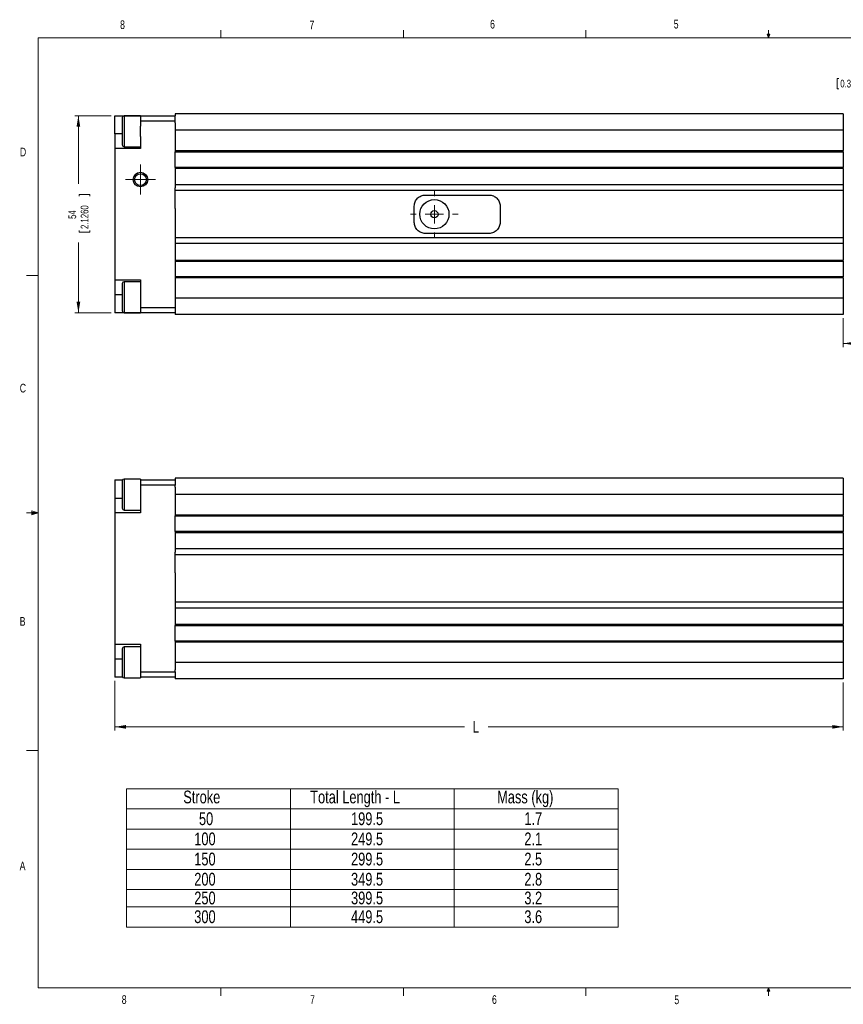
# Model space of a CAD drawing. Header units: millimetres. Extents: x 11 to 421, y 5 to 275.
# Tile 1 of 2: x 11 to 236, y 5 to 275. Entities that reach past the tile are written whole.
import ezdxf

# ---------------------------------------------------------------- set-up
doc = ezdxf.new("R2010")
doc.units = ezdxf.units.MM
doc.styles.add('SLDTEXTSTYLE0', font='TXT', dxfattribs={"width": 0.75})
doc.dimstyles.new('SLDDIMSTYLE0', dxfattribs={"dimtxt": 3.175, "dimasz": 3, "dimexe": 0, "dimexo": 0.0625, "dimgap": 0.79375, "dimtad": 0, "dimrnd": 1e-09, "dimzin": 12, "dimdsep": 46, "dimtxsty": 'SLDTEXTSTYLE0', "dimsah": 1, "dimcen": 0.09, "dimadec": 0, "dimazin": 0, "dimtfac": 1, "dimtofl": 0, "dimtmove": 0, "dimatfit": 3, "dimfxl": 1, "dimtolj": 1, "dimtzin": 12, "dimarcsym": 0})
doc.dimstyles.new('SLDDIMSTYLE2', dxfattribs={"dimtxt": 2.116667, "dimasz": 3, "dimexe": 0, "dimexo": 0.0625, "dimgap": 0.529167, "dimtad": 0, "dimrnd": 1e-09, "dimzin": 12, "dimdsep": 46, "dimtxsty": 'SLDTEXTSTYLE0', "dimsah": 1, "dimcen": 0.09, "dimadec": 0, "dimazin": 0, "dimtfac": 1, "dimtofl": 0, "dimtmove": 0, "dimatfit": 3, "dimfxl": 1, "dimtolj": 1, "dimtzin": 12, "dimarcsym": 0})
doc.dimstyles.new('SLDDIMSTYLE3', dxfattribs={"dimtxt": 2.116667, "dimasz": 3, "dimexe": 0, "dimexo": 0.0625, "dimgap": 0.529167, "dimtad": 0, "dimrnd": 1e-09, "dimzin": 4, "dimdsep": 46, "dimtxsty": 'SLDTEXTSTYLE0', "dimsah": 1, "dimcen": 0.09, "dimadec": 0, "dimazin": 0, "dimtfac": 1, "dimtofl": 0, "dimtmove": 0, "dimatfit": 3, "dimfxl": 1, "dimtolj": 1, "dimtzin": 12, "dimarcsym": 0})

# ---------------------------------------------------------------- blocks, each defined once
blk = doc.blocks.new('SW_TABLEANNOTATION_0')
at = {"color": 0, "linetype": 'Continuous', "lineweight": 0}
for p, q in [((0, 0), (0, -37.91)), ((134.64, 0), (0, 0)), ((44.88, 0), (44.88, -37.91)), ((89.76, 0), (89.76, -37.91)), ((134.64, -37.91), (134.64, 0)), ((0, -5.53), (134.64, -5.53)), ((0, -11.05), (134.64, -11.05)), ((0, -16.58), (134.64, -16.58)), ((0, -22.1), (134.64, -22.1)), ((0, -27.63), (134.64, -27.63)), ((0, -32.38), (134.64, -32.38)), ((0, -37.91), (134.64, -37.91))]:
    blk.add_line(p, q, dxfattribs=at)
at = {"color": 0, "linetype": 'Continuous', "lineweight": 0, "char_height": 3.5, "attachment_point": 1, "style": 'SLDTEXTSTYLE0'}
for s, insert in [('Stroke', (15.55, -0.51)), ('Total Length - L', (50.32, -0.51)), ('Mass (kg)', (101.52, -0.51)), ('50', (19.85, -6.47)), ('199.5', (61.5, -6.47)), ('1.7', (108.97, -6.47)), ('100', (18.56, -12)), ('249.5', (61.5, -12)), ('2.1', (108.97, -12)), ('150', (18.56, -17.52)), ('299.5', (61.5, -17.52)), ('2.5', (108.97, -17.52)), ('200', (18.56, -23.05)), ('349.5', (61.5, -23.05)), ('2.8', (108.97, -23.05)), ('250', (18.56, -28.19)), ('399.5', (61.5, -28.19)), ('3.2', (108.97, -28.19)), ('300', (18.56, -33.33)), ('449.5', (61.5, -33.33)), ('3.6', (108.97, -33.33))]:
    blk.add_mtext(s, dxfattribs=dict(at, insert=insert))
blk = doc.blocks.new('*D4')
at = {"color": 7, "linetype": 'Continuous', "lineweight": 0}
for p, q in [((36.91, 94.15), (36.91, 80.5)), ((236.41, 93.65), (236.41, 80.5)), ((36.91, 81.5), (132.68, 81.5)), ((236.41, 81.5), (139.1, 81.5))]:
    blk.add_line(p, q, dxfattribs=at)
for points in [[(36.91, 81.5), (39.91, 81), (39.91, 82)], [(236.41, 81.5), (233.41, 82), (233.41, 81)]]:
    blk.add_solid(points, dxfattribs=at)
at = {"color": 7, "linetype": 'Continuous', "lineweight": 0, "insert": (134.91, 83.07), "char_height": 3.17, "attachment_point": 1, "style": 'SLDTEXTSTYLE0'}
blk.add_mtext('L', dxfattribs=at)
blk = doc.blocks.new('*D6')
at = {"color": 7, "linetype": 'Continuous', "lineweight": 0}
for p, q in [((234.72, 259.22), (234.72, 256.37)), ((234.72, 259.22), (235.15, 259.22)), ((245.03, 259.22), (244.6, 259.22)), ((245.03, 259.22), (245.03, 256.37)), ((247.91, 234.98), (247.91, 260.48)), ((257.91, 259.48), (247.91, 259.48)), ((257.91, 231.48), (257.91, 260.48)), ((234.72, 256.37), (235.15, 256.37)), ((245.03, 256.37), (244.6, 256.37))]:
    blk.add_line(p, q, dxfattribs=at)
for points in [[(247.91, 259.48), (250.91, 258.98), (250.91, 259.98)], [(257.91, 259.48), (254.91, 259.98), (254.91, 258.98)]]:
    blk.add_solid(points, dxfattribs=at)
at = {"color": 7, "linetype": 'Continuous', "lineweight": 0, "char_height": 2.117, "attachment_point": 1, "style": 'SLDTEXTSTYLE0'}
for s, insert in [('10', (238.31, 262.2)), ('0.3937', (235.58, 258.84))]:
    blk.add_mtext(s, dxfattribs=dict(at, insert=insert))
blk = doc.blocks.new('*D8')
at = {"color": 7, "linetype": 'Continuous', "lineweight": 0}
for p, q in [((281.91, 216.18), (281.91, 185.57)), ((236.41, 193.48), (236.41, 185.57)), ((236.41, 186.57), (252.18, 186.57)), ((255.05, 186.32), (255.05, 183.46)), ((255.05, 186.32), (255.48, 186.32)), ((265.36, 186.32), (264.93, 186.32)), ((265.36, 186.32), (265.36, 183.46)), ((281.91, 186.57), (268.24, 186.57)), ((255.05, 183.46), (255.48, 183.46)), ((265.36, 183.46), (264.93, 183.46))]:
    blk.add_line(p, q, dxfattribs=at)
for points in [[(236.41, 186.57), (239.41, 186.07), (239.41, 187.07)], [(281.91, 186.57), (278.91, 187.07), (278.91, 186.07)]]:
    blk.add_solid(points, dxfattribs=at)
at = {"color": 7, "linetype": 'Continuous', "lineweight": 0, "char_height": 2.117, "attachment_point": 1, "style": 'SLDTEXTSTYLE0'}
for s, insert in [('45.50', (256.69, 189.3)), ('1.7913', (255.91, 185.94))]:
    blk.add_mtext(s, dxfattribs=dict(at, insert=insert))
blk = doc.blocks.new('*D9')
at = {"color": 7, "linetype": 'Continuous', "lineweight": 0}
for p, q in [((35.91, 248.98), (25.91, 248.98)), ((26.91, 248.98), (26.91, 230.27)), ((27.16, 227.4), (30.02, 227.4)), ((27.16, 227.4), (27.16, 226.97)), ((30.02, 227.4), (30.02, 226.97)), ((27.16, 217.09), (27.16, 217.52)), ((27.16, 217.09), (30.02, 217.09)), ((30.02, 217.09), (30.02, 217.52)), ((26.91, 194.98), (26.91, 214.21)), ((35.91, 194.98), (25.91, 194.98))]:
    blk.add_line(p, q, dxfattribs=at)
for points in [[(26.91, 248.98), (26.41, 245.98), (27.41, 245.98)], [(26.91, 194.98), (27.41, 197.98), (26.41, 197.98)]]:
    blk.add_solid(points, dxfattribs=at)
at = {"color": 7, "linetype": 'Continuous', "lineweight": 0, "char_height": 2.117, "attachment_point": 1, "rotation": 90, "style": 'SLDTEXTSTYLE0'}
for s, insert in [('2.1260', (27.54, 217.94)), ('54', (24.18, 220.68))]:
    blk.add_mtext(s, dxfattribs=dict(at, insert=insert))
blk = doc.blocks.new('SW_CENTERMARKSYMBOL_0')
at = {"color": 0, "linetype": 'Continuous', "lineweight": 0}
for p, q in [((0, 5), (0, 6.5)), ((-5, 0), (-6.5, 0)), ((0, 0), (-2.5, 0)), ((0, 0), (0, 2.5)), ((0, 0), (0, -2.5)), ((0, 0), (2.5, 0)), ((5, 0), (6.5, 0)), ((0, -5), (0, -6.5))]:
    blk.add_line(p, q, dxfattribs=at)
blk = doc.blocks.new('SW_CENTERMARKSYMBOL_1')
at = {"color": 0, "linetype": 'Continuous', "lineweight": 0}
for p, q in [((0, 2.5), (0, 4.12)), ((-2.5, 0), (-4.12, 0)), ((0, 0), (-2.5, 0)), ((0, 0), (0, 2.5)), ((0, 0), (0, -2.5)), ((0, 0), (2.5, 0)), ((2.5, 0), (4.12, 0)), ((0, -2.5), (0, -4.12))]:
    blk.add_line(p, q, dxfattribs=at)

msp = doc.modelspace()

# ---------------------------------------------------------------- linework, layer by layer
at = {"color": 7, "linetype": 'Continuous', "lineweight": 0}
for p, q in [((15.907, 270.309), (415.957, 270.309)), ((15.907, 270.309), (15.907, 9.959)), ((65.907, 270.309), (65.907, 272.463)), ((115.913, 270.309), (115.913, 272.463)), ((165.919, 270.309), (165.919, 272.463)), ((215.925, 270.309), (215.589, 271.374)), ((216.244, 271.374), (215.589, 271.374)), ((215.747, 271.374), (215.925, 270.309)), ((215.925, 270.309), (215.925, 272.463)), ((215.925, 270.309), (216.244, 271.374)), ((216.05, 271.374), (215.925, 270.309)), ((15.907, 205.221), (12.732, 205.221)), ((14.2, 140.744), (14.2, 139.56)), ((15.907, 140.134), (14.2, 140.744)), ((15.907, 140.134), (14.2, 140.363)), ((15.907, 140.134), (12.732, 140.134)), ((15.907, 140.134), (14.2, 139.872)), ((15.907, 140.134), (14.2, 139.56)), ((15.907, 75.046), (12.732, 75.046)), ((415.957, 9.959), (15.907, 9.959)), ((65.907, 9.959), (65.907, 7.805)), ((115.913, 9.959), (115.913, 7.805)), ((165.919, 9.959), (165.919, 7.805)), ((215.589, 9.081), (215.925, 9.959)), ((216.244, 9.081), (215.589, 9.081)), ((215.925, 9.959), (215.925, 7.805)), ((215.925, 9.959), (216.244, 9.081))]:
    msp.add_line(p, q, dxfattribs=at)
at = {"color": 7, "linetype": 'Continuous', "lineweight": 30}
for p, q in [((36.907, 248.976), (43.907, 248.976)), ((36.907, 243.976), (36.907, 248.976)), ((39.407, 248.976), (39.407, 240.476)), ((43.907, 248.976), (53.407, 248.976)), ((43.907, 248.976), (43.907, 247.566)), ((53.407, 249.476), (53.407, 248.976)), ((236.407, 249.476), (53.407, 249.476)), ((53.407, 247.566), (53.407, 248.976)), ((236.407, 249.476), (236.407, 244.976)), ((43.907, 247.566), (43.907, 246.162)), ((43.907, 247.566), (53.407, 247.566)), ((43.907, 243.29), (43.907, 246.162)), ((53.407, 247.038), (53.407, 247.566)), ((53.407, 247.038), (53.407, 244.976)), ((36.907, 243.976), (36.907, 239.976)), ((38.907, 243.976), (36.907, 243.976)), ((43.907, 243.29), (43.907, 239.976)), ((236.407, 244.976), (53.407, 244.976)), ((53.407, 244.976), (53.407, 239.426)), ((236.407, 244.976), (236.407, 239.426)), ((43.907, 239.976), (36.907, 239.976)), ((36.907, 239.976), (36.907, 203.976)), ((53.407, 239.426), (236.407, 239.426)), ((53.407, 239.426), (53.407, 239.126)), ((53.407, 239.126), (236.407, 239.126)), ((53.407, 234.826), (53.407, 239.126)), ((236.407, 239.126), (236.407, 239.426)), ((236.407, 239.126), (236.407, 234.826)), ((236.407, 234.826), (53.407, 234.826)), ((53.407, 234.826), (53.407, 234.526)), ((236.407, 234.526), (236.407, 234.826)), ((236.407, 234.526), (53.407, 234.526)), ((53.407, 234.526), (53.407, 230.076)), ((236.407, 234.526), (236.407, 230.076)), ((236.407, 230.076), (53.407, 230.076)), ((53.407, 230.076), (53.407, 229.187)), ((236.407, 230.076), (236.407, 228.476)), ((53.407, 223.535), (53.407, 229.187)), ((236.407, 228.476), (53.407, 228.476)), ((121.907, 227.226), (139.407, 227.226)), ((236.407, 228.476), (236.407, 215.476)), ((118.907, 219.726), (118.907, 224.226)), ((142.407, 224.226), (142.407, 219.726)), ((53.407, 220.418), (53.407, 214.81)), ((139.407, 216.726), (121.907, 216.726)), ((236.407, 215.476), (53.407, 215.476)), ((53.407, 214.81), (53.407, 213.976)), ((236.407, 213.976), (53.407, 213.976)), ((53.407, 213.976), (53.407, 209.426)), ((236.407, 215.476), (236.407, 213.976)), ((236.407, 213.976), (236.407, 209.426)), ((53.407, 209.426), (236.407, 209.426)), ((53.407, 209.426), (53.407, 209.126)), ((53.407, 209.126), (236.407, 209.126)), ((53.407, 209.126), (53.407, 204.826)), ((236.407, 209.126), (236.407, 209.426)), ((236.407, 209.126), (236.407, 204.826)), ((36.907, 203.976), (43.907, 203.976)), ((36.907, 203.976), (36.907, 199.976)), ((39.407, 203.476), (39.407, 194.976)), ((43.907, 203.976), (43.907, 200.662)), ((236.407, 204.826), (53.407, 204.826)), ((53.407, 204.826), (53.407, 204.526)), ((236.407, 204.526), (53.407, 204.526)), ((53.407, 204.526), (53.407, 198.976)), ((236.407, 204.526), (236.407, 204.826)), ((236.407, 204.526), (236.407, 198.976)), ((36.907, 199.976), (36.907, 194.976)), ((36.907, 199.976), (38.907, 199.976)), ((43.907, 200.662), (43.907, 197.79)), ((43.907, 197.79), (43.907, 196.386)), ((236.407, 198.976), (53.407, 198.976)), ((53.407, 198.976), (53.407, 196.915)), ((236.407, 198.976), (236.407, 194.476)), ((43.907, 194.976), (36.907, 194.976)), ((43.907, 196.386), (53.407, 196.386)), ((43.907, 196.386), (43.907, 194.976)), ((53.407, 194.976), (43.907, 194.976)), ((53.407, 196.915), (53.407, 196.386)), ((53.407, 196.386), (53.407, 194.976)), ((53.407, 194.976), (53.407, 194.476)), ((236.407, 194.476), (53.407, 194.476)), ((36.907, 149.151), (38.974, 149.151)), ((36.907, 149.151), (36.907, 144.151)), ((39.407, 149.401), (39.407, 140.901)), ((43.907, 149.401), (43.907, 149.151)), ((43.907, 149.151), (43.907, 147.741)), ((43.907, 149.151), (53.407, 149.151)), ((53.407, 149.651), (53.407, 149.151)), ((236.407, 149.651), (53.407, 149.651)), ((53.407, 149.151), (53.407, 147.741)), ((236.407, 149.651), (236.407, 145.151)), ((53.407, 147.741), (43.907, 147.741)), ((43.907, 147.741), (43.907, 145.151)), ((53.407, 147.213), (53.407, 147.741)), ((53.407, 147.213), (53.407, 145.151)), ((36.907, 144.151), (36.907, 140.151)), ((36.907, 144.151), (38.907, 144.151)), ((43.907, 145.151), (43.907, 140.151)), ((236.407, 145.151), (53.407, 145.151)), ((53.407, 145.151), (53.407, 139.601)), ((236.407, 145.151), (236.407, 139.601)), ((36.907, 140.151), (36.907, 104.151)), ((43.907, 140.151), (36.907, 140.151)), ((53.407, 139.601), (236.407, 139.601)), ((53.407, 139.601), (53.407, 139.301)), ((53.407, 139.301), (236.407, 139.301)), ((53.407, 135.001), (53.407, 139.301)), ((236.407, 139.301), (236.407, 139.601)), ((236.407, 139.301), (236.407, 135.001)), ((236.407, 135.001), (53.407, 135.001)), ((53.407, 135.001), (53.407, 134.701)), ((236.407, 134.701), (236.407, 135.001)), ((53.407, 134.701), (53.407, 130.251)), ((236.407, 134.701), (53.407, 134.701)), ((236.407, 134.701), (236.407, 130.251)), ((236.407, 130.251), (53.407, 130.251)), ((53.407, 130.251), (53.407, 129.363)), ((236.407, 130.251), (236.407, 128.651)), ((53.407, 123.71), (53.407, 129.363)), ((236.407, 128.651), (53.407, 128.651)), ((236.407, 128.651), (236.407, 115.651)), ((53.407, 120.593), (53.407, 114.94)), ((236.407, 115.651), (53.407, 115.651)), ((53.407, 114.94), (53.407, 114.051)), ((236.407, 114.051), (53.407, 114.051)), ((53.407, 114.051), (53.407, 109.601)), ((236.407, 115.651), (236.407, 114.051)), ((236.407, 114.051), (236.407, 109.601)), ((53.407, 109.601), (236.407, 109.601)), ((53.407, 109.601), (53.407, 109.301)), ((53.407, 109.301), (236.407, 109.301)), ((53.407, 105.001), (53.407, 109.301)), ((236.407, 109.301), (236.407, 109.601)), ((236.407, 109.301), (236.407, 105.001)), ((36.907, 104.151), (43.907, 104.151)), ((36.907, 104.151), (36.907, 100.151)), ((39.407, 103.401), (39.407, 94.901)), ((43.907, 104.151), (43.907, 99.151)), ((53.407, 105.001), (53.407, 104.701)), ((236.407, 105.001), (53.407, 105.001)), ((236.407, 104.701), (53.407, 104.701)), ((53.407, 104.701), (53.407, 99.151)), ((236.407, 104.701), (236.407, 105.001)), ((236.407, 104.701), (236.407, 99.151)), ((36.907, 100.151), (36.907, 95.151)), ((36.907, 100.151), (38.907, 100.151)), ((43.907, 99.151), (43.907, 96.561)), ((236.407, 99.151), (53.407, 99.151)), ((53.407, 99.151), (53.407, 97.09)), ((236.407, 99.151), (236.407, 94.651)), ((38.974, 95.151), (36.907, 95.151)), ((43.907, 96.561), (53.407, 96.561)), ((43.907, 96.561), (43.907, 95.151)), ((53.407, 95.151), (43.907, 95.151)), ((43.907, 95.151), (43.907, 94.901)), ((53.407, 96.561), (53.407, 97.09)), ((53.407, 96.561), (53.407, 95.151)), ((53.407, 95.151), (53.407, 94.651)), ((236.407, 94.651), (53.407, 94.651))]:
    msp.add_line(p, q, dxfattribs=at)
for centre, radius in [((43.907, 231.476), 2), ((43.907, 231.476), 1.621), ((124.407, 221.976), 4), ((124.407, 221.976), 1)]:
    msp.add_circle(centre, radius, dxfattribs=at)
for centre, start, end in [((39.407, 248.476), 90, 180), ((39.407, 240.976), 180, 270), ((39.407, 202.976), 90, 180), ((39.407, 195.476), 180, 270), ((39.407, 148.901), 90, 180), ((39.407, 141.401), 180, 270), ((39.407, 102.901), 90, 180), ((39.407, 95.401), 180, 270)]:
    msp.add_arc(centre, 0.5, start, end, dxfattribs=at)
for points, knots in [([(38.907, 248.476), (38.907, 248.476), (38.907, 246.796), (38.907, 242.657), (38.907, 240.976), (38.907, 240.976)], [0, 0, 0, 0, 0.5, 0.5, 1, 1, 1, 1]), ([(118.907, 224.226), (118.907, 224.424), (118.926, 224.619), (119.002, 225.002), (119.06, 225.193), (119.21, 225.555), (119.302, 225.728), (119.519, 226.053), (119.646, 226.208), (119.922, 226.484), (120.073, 226.608), (120.4, 226.828), (120.575, 226.921), (121.116, 227.146), (121.51, 227.226), (121.907, 227.226)], [0, 0, 0, 0, 0.125, 0.125, 0.25, 0.25, 0.375, 0.375, 0.5, 0.5, 0.625, 0.625, 0.75, 0.75, 1, 1, 1, 1]), ([(139.407, 227.226), (139.605, 227.226), (139.8, 227.207), (140.184, 227.13), (140.374, 227.073), (140.738, 226.922), (140.91, 226.83), (141.236, 226.612), (141.39, 226.486), (141.666, 226.209), (141.79, 226.058), (142.01, 225.731), (142.103, 225.557), (142.252, 225.196), (142.31, 225.008), (142.387, 224.62), (142.407, 224.424), (142.407, 224.226)], [0, 0, 0, 0, 0.125, 0.125, 0.25, 0.25, 0.375, 0.375, 0.5, 0.5, 0.625, 0.625, 0.75, 0.75, 0.875, 0.875, 1, 1, 1, 1]), ([(121.907, 216.726), (121.708, 216.726), (121.513, 216.746), (121.13, 216.822), (120.939, 216.88), (120.576, 217.03), (120.404, 217.122), (120.078, 217.34), (119.924, 217.467), (119.647, 217.743), (119.523, 217.894), (119.304, 218.222), (119.211, 218.396), (119.061, 218.756), (119.004, 218.945), (118.926, 219.332), (118.907, 219.528), (118.907, 219.726)], [0, 0, 0, 0, 0.125, 0.125, 0.25, 0.25, 0.375, 0.375, 0.5, 0.5, 0.625, 0.625, 0.75, 0.75, 0.875, 0.875, 1, 1, 1, 1]), ([(142.407, 219.726), (142.407, 219.528), (142.387, 219.333), (142.311, 218.95), (142.254, 218.76), (142.103, 218.397), (142.011, 218.225), (141.794, 217.899), (141.668, 217.745), (141.392, 217.468), (141.241, 217.344), (140.913, 217.124), (140.739, 217.031), (140.198, 216.806), (139.804, 216.726), (139.407, 216.726)], [0, 0, 0, 0, 0.125, 0.125, 0.25, 0.25, 0.375, 0.375, 0.5, 0.5, 0.625, 0.625, 0.75, 0.75, 1, 1, 1, 1]), ([(38.907, 202.976), (38.907, 202.976), (38.907, 202.581), (38.907, 201.175), (38.907, 200.221), (38.907, 198.232), (38.907, 197.278), (38.907, 195.871), (38.907, 195.476), (38.907, 195.476)], [0, 0, 0, 0, 0.25, 0.25, 0.5, 0.5, 0.75, 0.75, 1, 1, 1, 1]), ([(38.907, 148.901), (38.907, 148.901), (38.907, 148.506), (38.907, 147.1), (38.907, 146.146), (38.907, 145.151)], [0, 0, 0, 0, 0.5, 0.5, 1, 1, 1, 1]), ([(38.907, 102.901), (38.907, 102.901), (38.907, 102.506), (38.907, 101.1), (38.907, 100.146), (38.907, 99.151)], [0, 0, 0, 0, 0.5, 0.5, 1, 1, 1, 1])]:
    msp.add_open_spline(points, degree=3, knots=knots, dxfattribs=at)
for points, degree in [([(43.907, 248.976), (39.407, 248.976)], 1), ([(39.407, 240.476), (43.907, 240.476)], 1), ([(53.407, 223.535), (53.407, 222.496), (53.407, 221.456), (53.407, 220.418)], 3), ([(43.907, 203.476), (39.407, 203.476)], 1), ([(39.407, 194.976), (43.907, 194.976)], 1), ([(43.907, 149.401), (39.407, 149.401)], 1), ([(38.907, 145.151), (38.907, 143.082), (38.907, 141.401), (38.907, 141.401)], 3), ([(39.407, 140.901), (43.907, 140.901)], 1), ([(53.407, 123.71), (53.407, 122.671), (53.407, 121.632), (53.407, 120.593)], 3), ([(43.907, 103.401), (39.407, 103.401)], 1), ([(38.907, 99.151), (38.907, 97.082), (38.907, 95.401), (38.907, 95.401)], 3), ([(39.407, 94.901), (43.907, 94.901)], 1)]:
    msp.add_open_spline(points, degree=degree, dxfattribs=at)

# ---------------------------------------------------------------- block references
at = {"color": 7, "linetype": 'Continuous', "lineweight": 0}
for name, p in [('SW_CENTERMARKSYMBOL_1', (43.907, 231.476)), ('SW_CENTERMARKSYMBOL_0', (124.407, 221.976)), ('SW_TABLEANNOTATION_0', (40.079, 64.546))]:
    msp.add_blockref(name, p, dxfattribs=at)

# ---------------------------------------------------------------- texts
at = {"color": 7, "linetype": 'Continuous', "lineweight": 0, "char_height": 2.381, "attachment_point": 1, "style": 'SLDTEXTSTYLE0'}
for s, insert in [('6', (139.667, 275.253)), ('5', (189.959, 275.267)), ('8', (38.331, 275.12)), ('7', (90.195, 275.048)), ('D', (10.887, 240.222)), ('C', (10.854, 175.523)), ('B', (10.831, 111.588)), ('A', (10.821, 44.599)), ('8', (38.78, 7.949)), ('7', (90.359, 7.957)), ('6', (140.178, 7.967)), ('5', (190.122, 7.889))]:
    msp.add_mtext(s, dxfattribs=dict(at, insert=insert))

# ---------------------------------------------------------------- dimensions: what is measured, and where the dimension line sits
at = {"color": 7, "linetype": 'Continuous', "lineweight": 0}
for base, p1, p2, dimstyle, picture, middle in [((247.907, 259.476), (257.907, 230.476), (247.907, 233.976), 'SLDDIMSTYLE2', '*D6', (239.877, 259.476)), ((236.407, 186.569), (281.907, 217.176), (236.407, 194.476), 'SLDDIMSTYLE3', '*D8', (260.207, 186.569))]:
    dim = msp.add_linear_dim(base=base, p1=p1, p2=p2, dimstyle=dimstyle, dxfattribs=at)
    dim.commit()
    dim.dimension.update_dxf_attribs({"geometry": picture, "text_midpoint": middle, "dimtype": 160})
dim = msp.add_linear_dim(base=(26.907, 194.976), p1=(36.907, 248.976), p2=(36.907, 194.976), angle=90, dimstyle='SLDDIMSTYLE2', dxfattribs=at)
dim.commit()
dim.dimension.update_dxf_attribs({"geometry": '*D9', "text_midpoint": (26.907, 222.243), "dimtype": 160})
dim = msp.add_linear_dim(base=(236.407, 81.5), p1=(36.907, 95.151), p2=(236.407, 94.651), text='L', dimstyle='SLDDIMSTYLE0', dxfattribs=at)
dim.commit()
dim.dimension.update_dxf_attribs({"geometry": '*D4', "text_midpoint": (135.887, 81.5), "dimtype": 160})

doc.saveas('drawing.dxf')
